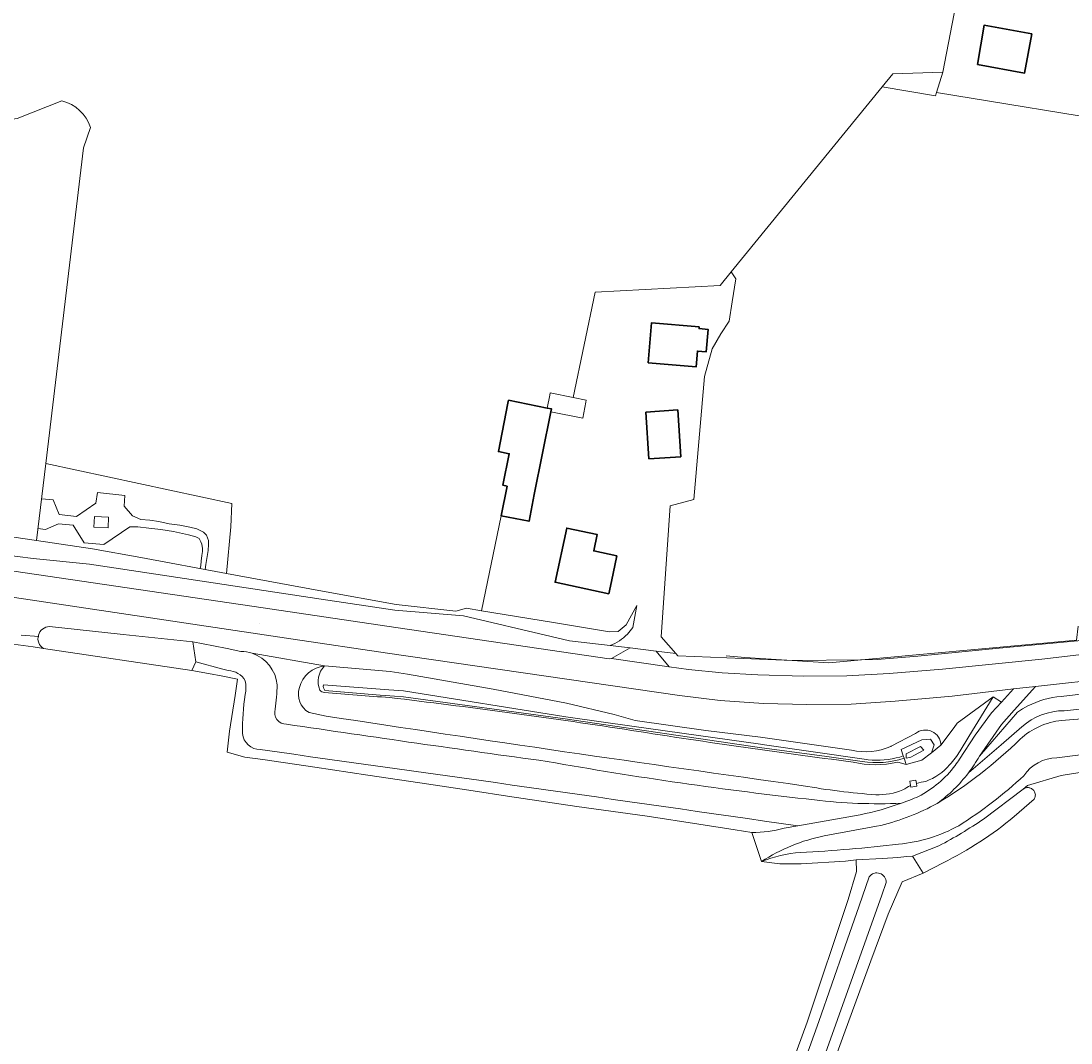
# Model space of a CAD drawing. Header units: metres. Extents: x 200176 to 205485, y 394066 to 399855.
# Tile 89 of 230: x 202077 to 202285, y 397261 to 397464. Entities that reach past the tile are written whole.
import ezdxf
from ezdxf.enums import TextEntityAlignment as Align

# ---------------------------------------------------------------- set-up
doc = ezdxf.new("R2010")
doc.units = ezdxf.units.M
for name, color, linetype, lineweight in [('B-WE-GR-BOS_LOOF-GV', 40, 'Continuous', 13), ('B-WE-GR-GRAS-GV', 60, 'Continuous', 13), ('B-WE-GW-TALUD_KRUIN-G', 90, 'Continuous', 18), ('B-WE-IE-MEUBILAIR_WEGMEUBILAIR-GV', 7, 'Continuous', 18), ('B-WE-IE-TERREINAFSCHEIDING_KUNSTMATIG_HEKWERK-G', 20, 'IE-TERREINAFSCHEIDING-KUNSTMATIG', 18), ('B-WE-KW-KUNSTWERK_DUIKER-G', 170, 'Continuous', 18), ('B-WE-OG-BEBOUWING-GV', 7, 'Continuous', 35), ('B-WE-OG-BEBOUWING-T18', 10, 'Continuous', 18), ('B-WE-OG-BEBOUWING_LUIFEL-GV', 7, 'Continuous', 18), ('B-WE-OG-TERREIN_ERF-GV', 7, 'Continuous', 18), ('B-WE-OG-TOPOGRAFIE-T18', 10, 'Continuous', 18), ('B-WE-OG-WATER-GV', 130, 'Continuous', 18), ('B-WE-OG-WATER_GREPPEL-GV', 160, 'Continuous', 18), ('B-WE-OG-WATER_SLOOT-GV', 120, 'Continuous', 18), ('B-WE-OG-WEG-GV', 7, 'Continuous', 18), ('B-WE-VH-VERHARDING_ASFALT-GV', 252, 'Continuous', 18), ('B-WE-VH-VERHARDING_BETON-GV', 252, 'Continuous', 18), ('B-WE-VH-VERHARDING_FUNDERING_ZAND-GV', 7, 'Continuous', 18)]:
    doc.layers.add(name, color=color, linetype=linetype, lineweight=lineweight)
doc.styles.add('NLCS-ISO-M20-T18', font='NLCS-ISO.ttf', dxfattribs={"height": 0.036})
doc.linetypes.add('IE-TERREINAFSCHEIDING-KUNSTMATIG', pattern='A,4,[82,NLCS.shx,S=0.75,R=90,X=0,Y=0],4,-2', length=10)

msp = doc.modelspace()

# ---------------------------------------------------------------- linework, layer by layer
at = {"layer": 'B-WE-GR-BOS_LOOF-GV', "flags": 128}
for points in [[(202260.053, 397453.436), (202263.693, 397472.609)], [(202091.172, 397442.463), (202089.803, 397438.419), (202082.288, 397375.856), (202119.161, 397367.946), (202118.953, 397363.312), (202118.105, 397354.084), (202137.155, 397350.584), (202151.716, 397347.909), (202163.518, 397346.613), (202165.655, 397347.18), (202168.613, 397346.691), (202172.547, 397365.516), (202173.715, 397371.394), (202172.88, 397371.56), (202174.116, 397377.784), (202171.971, 397378.211), (202173.875, 397387.799), (202173.99, 397388.381), (202181.656, 397386.858), (202182.166, 397389.425), (202182.252, 397389.858), (202186.812, 397388.953), (202191.152, 397409.805), (202215.912, 397411.133), (202218.119, 397413.841), (202248.01, 397450.522), (202250.098, 397453.085), (202260.053, 397453.436)], [(202076.629, 397444.256), (202085.501, 397447.731)]]:
    msp.add_lwpolyline(points, dxfattribs=at)
at = {"layer": 'B-WE-GR-BOS_LOOF-GV'}
msp.add_lwpolyline([(202085.501, 397447.731, -0.257354), (202091.172, 397442.463)], format="xyb", dxfattribs=at)
at = {"layer": 'B-WE-GR-GRAS-GV', "flags": 128}
for points in [[(202085.501, 397447.731), (202076.629, 397444.256), (202068.416, 397443.079), (202061.624, 397443.698), (202048.596, 397447.068), (202047.876, 397447.263), (202033.671, 397450.296), (202019.658, 397456.402), (202013.749, 397454.254), (202011.623, 397454.037), (202009.444, 397454.085), (201994.024, 397460.601), (201986.313, 397452.238), (201979.614, 397449.397), (201979.368, 397448.933), (201976.929, 397444.336), (201967.164, 397425.931), (201965.992, 397423.723), (201965.226, 397422.259), (201953.625, 397428.333), (201951.676, 397425.256), (201930.625, 397392.028), (201935.802, 397388.148), (201941.067, 397385.589)], [(202297.542, 397443.008), (202258.751, 397449.366), (202258.558, 397448.715), (202248.01, 397450.522), (202218.119, 397413.841), (202218.995, 397412.423), (202218.273, 397407.893), (202217.666, 397404.081), (202216.012, 397401.573), (202214.327, 397398.578), (202212.841, 397393.118), (202210.675, 397368.759), (202206.022, 397367.464), (202204.223, 397341.524), (202207.16, 397338.189), (202207.545, 397337.752), (202230.196, 397336.839), (202243.702, 397336.942), (202247.045, 397337.038), (202255.055, 397337.681), (202271.218, 397339.246), (202286.763, 397340.711)], [(201941.067, 397385.589), (201952.51, 397381.469), (201952.903, 397381.327), (201961.909, 397378.126), (201969.381, 397376.17), (201973.466, 397375.101), (201986.623, 397372.166), (201996.54, 397370.809), (202007.864, 397369.26), (202018.764, 397367.99), (202023.273, 397367.525), (202034.242, 397366.173), (202046.424, 397365.061), (202054.317, 397364.304), (202059.411, 397363.607), (202064.194, 397362.952), (202080.453, 397360.581), (202082.288, 397375.856), (202089.803, 397438.419), (202091.172, 397442.463)], [(202081.428, 397368.872), (202083.78, 397368.659), (202084.936, 397365.746), (202088.404, 397365.361), (202092.21, 397368.009), (202092.547, 397370.128)], [(202092.547, 397370.128), (202097.978, 397369.537)], [(202097.978, 397369.537), (202097.867, 397367.422), (202099.488, 397365.515), (202101.134, 397364.776), (202102.898, 397364.633), (202104.734, 397364.395), (202106.737, 397363.918)], [(202197.542, 397342.046), (202198.097, 397342.679), (202198.591, 397343.36), (202199.391, 397347.728), (202197.286, 397343.913), (202196.504, 397343.225), (202195.731, 397342.544), (202193.961, 397342.498), (202182.911, 397344.326), (202168.613, 397346.691), (202165.655, 397347.18), (202163.518, 397346.613), (202151.716, 397347.909), (202137.155, 397350.584), (202118.105, 397354.084), (202101.143, 397357.201), (202091.58, 397358.958), (202080.453, 397360.581), (202064.194, 397362.952)], [(202080.724, 397363.007), (202082.244, 397362.766), (202084.794, 397363.913), (202087.707, 397363.626), (202089.925, 397360.126), (202093.789, 397359.829), (202098.95, 397363.293), (202100.567, 397363.293), (202102.747, 397363.039), (202105.08, 397362.763)], [(202105.08, 397362.763), (202107.608, 397362.367), (202110.556, 397361.732), (202112.005, 397361.351), (202112.717, 397360.969), (202113.048, 397360.36), (202113.226, 397359.851), (202113.327, 397359.013), (202113.327, 397358.454), (202113.251, 397357.641), (202113.111, 397356.521), (202113.006, 397355.652), (202112.916, 397355.038)], [(202106.737, 397363.918), (202108.895, 397363.613), (202110.843, 397363.255), (202112.201, 397362.922), (202113.559, 397362.281), (202114.174, 397361.641), (202114.533, 397360.591), (202114.559, 397359.822), (202114.456, 397358.644), (202114.027, 397355.827), (202113.885, 397354.859)], [(202070.424, 397358.193), (202079.798, 397357.04), (202090.973, 397355.903), (202100.637, 397354.446), (202136.861, 397348.983), (202151.482, 397346.778), (202165.074, 397345.645), (202182.458, 397341.584), (202186.034, 397340.749), (202194.11, 397339.799)], [(202459.207, 397331.43), (202456.748, 397333.238), (202443.529, 397337.72), (202438.398, 397339.003), (202430.052, 397341.09), (202418.312, 397342.322), (202406.975, 397342.209), (202395.88, 397341.391), (202382.18, 397340.156), (202378.234, 397339.8), (202308.679, 397332.594), (202303.405, 397332.048), (202283.47, 397329.7)], [(202225.743, 397244.968), (202233.149, 397265.155), (202241.253, 397289.433), (202242.903, 397295.01), (202242.852, 397297.315), (202240.73, 397297.068), (202231.986, 397296.502), (202227.765, 397296.5), (202224.095, 397296.973), (202222.177, 397302.706), (202218.855, 397303.274), (202211.718, 397304.37), (202201.479, 397305.942), (202187.521, 397307.871), (202173.801, 397309.936), (202166.99, 397310.984), (202156.398, 397312.596), (202146.091, 397314.098), (202135.606, 397315.677), (202125.289, 397317.231), (202121.713, 397317.683), (202118.247, 397318.638), (202118.71, 397322.809), (202119.795, 397329.864), (202120.293, 397333.1), (202117.397, 397333.738), (202114.541, 397334.277), (202111.226, 397334.811), (202081.848, 397339.212), (202079.814, 397339.524), (202075.857, 397340.038)], [(202120.961, 397338.633), (202118.243, 397339.193), (202115.536, 397339.75), (202111.432, 397340.54), (202112.046, 397336.536), (202117.404, 397335.112), (202118.428, 397334.84)], [(202137.549, 397335.746), (202123.201, 397338.243)], [(202118.428, 397334.84), (202117.404, 397335.112), (202112.046, 397336.536), (202111.226, 397334.811), (202114.541, 397334.277), (202117.397, 397333.738), (202120.293, 397333.1), (202119.795, 397329.864), (202118.71, 397322.809), (202118.247, 397318.638), (202121.713, 397317.683), (202125.289, 397317.231), (202135.606, 397315.677), (202146.091, 397314.098), (202156.398, 397312.596), (202166.99, 397310.984), (202173.801, 397309.936), (202187.521, 397307.871), (202201.479, 397305.942), (202211.718, 397304.37), (202218.855, 397303.274), (202222.177, 397302.706)], [(202372.409, 397336.271), (202326.836, 397331.426), (202284.076, 397326.88)], [(202284.076, 397326.88), (202326.836, 397331.426), (202372.409, 397336.271)], [(202263.451, 397318.907), (202265.185, 397321.75), (202269.975, 397329.602), (202262.899, 397324.393), (202262.26, 397323.535), (202259.649, 397320.031), (202257.795, 397318.511), (202255.867, 397317.104), (202252.763, 397316.237), (202251.08, 397316.691)], [(202263.346, 397317.287), (202266.406, 397322.015), (202269.672, 397326.457), (202271.62, 397328.587), (202269.975, 397329.602), (202265.185, 397321.75), (202263.451, 397318.907)], [(202388.638, 397330.349), (202334.468, 397324.111), (202282.622, 397317.55)], [(202282.622, 397317.55), (202334.468, 397324.111), (202388.638, 397330.349)], [(202276.85, 397327.812), (202275.821, 397327.241), (202274.831, 397326.604), (202267.278, 397317.862)], [(202137.848, 397325.799), (202134.46, 397326.528)], [(202134.46, 397326.528), (202137.848, 397325.799)], [(202283.558, 397324.927), (202287.559, 397325.285)], [(202287.559, 397325.285), (202283.558, 397324.927)], [(202275.672, 397323.692), (202271.57, 397320.105), (202265.106, 397314.56)], [(202265.106, 397314.56), (202271.57, 397320.105), (202275.672, 397323.692)], [(202253.642, 397312.035), (202253.503, 397312.914), (202254.688, 397313.103), (202254.788, 397312.471)], [(202268.104, 397305.399), (202275.96, 397311.347), (202276.782, 397312.031), (202283.447, 397314.027), (202287.149, 397314.627)], [(202287.149, 397314.627), (202283.447, 397314.027), (202276.782, 397312.031), (202275.96, 397311.347), (202276.053, 397311.403), (202276.159, 397311.464), (202276.275, 397311.521), (202276.396, 397311.566), (202276.531, 397311.606), (202276.698, 397311.631), (202276.84, 397311.64), (202277.003, 397311.636), (202277.147, 397311.612), (202277.289, 397311.578), (202277.412, 397311.534), (202277.611, 397311.435), (202277.748, 397311.352), (202277.901, 397311.223), (202278.034, 397311.079), (202278.125, 397310.941), (202278.216, 397310.77), (202278.286, 397310.609), (202278.33, 397310.421), (202278.354, 397310.209), (202278.349, 397309.997), (202278.316, 397309.822), (202278.267, 397309.65), (202278.201, 397309.494), (202278.113, 397309.326), (202274.159, 397305.888)], [(202254.788, 397312.471), (202254.876, 397311.918), (202253.691, 397311.729), (202253.642, 397312.035)], [(202231.322, 397304.058), (202235.803, 397304.825), (202243.675, 397306.25)], [(202228.622, 397303.595), (202231.322, 397304.058)], [(202247.729, 397304.153), (202246.908, 397304.001), (202236.532, 397302.084)], [(202224.095, 397296.973), (202227.765, 397296.5), (202231.986, 397296.502), (202240.73, 397297.068), (202242.852, 397297.315), (202248.103, 397297.618), (202251.084, 397297.79), (202252.876, 397297.955), (202254.018, 397298.061), (202259.263, 397300.109)], [(202260.076, 397296.731), (202256.129, 397294.696), (202251.977, 397292.965), (202249.174, 397286.558), (202245.734, 397277.326), (202240.435, 397262.716), (202234.646, 397246.898)], [(202230.214, 397250.735), (202235.451, 397265.256), (202240.634, 397280.056), (202243.463, 397288.226), (202245.436, 397293.966), (202245.619, 397294.181), (202245.842, 397294.373), (202246.099, 397294.53), (202246.381, 397294.646), (202246.679, 397294.714), (202246.979, 397294.733), (202247.271, 397294.704), (202247.545, 397294.634), (202247.805, 397294.524), (202248.054, 397294.369), (202248.281, 397294.171), (202248.476, 397293.936), (202248.63, 397293.673), (202248.738, 397293.392), (202248.798, 397293.104), (202248.813, 397292.822), (202247.959, 397290.342), (202233.384, 397249.554)]]:
    msp.add_lwpolyline(points, dxfattribs=at)
for points in [[(202248.01, 397450.522), (202258.558, 397448.715), (202258.751, 397449.366), (202260.053, 397453.436), (202250.098, 397453.085)], [(202080.453, 397360.581), (202091.58, 397358.958), (202101.143, 397357.201), (202118.105, 397354.084), (202118.953, 397363.312), (202119.161, 397367.946), (202082.288, 397375.856)], [(202214.579, 397204.371), (202218.623, 397202.976), (202224.468, 397218.497), (202229.176, 397231.746), (202234.646, 397246.898), (202240.435, 397262.716), (202245.734, 397277.326), (202249.174, 397286.558), (202251.977, 397292.965), (202256.129, 397294.696), (202254.144, 397297.861), (202254.018, 397298.061), (202252.876, 397297.955), (202251.084, 397297.79), (202248.103, 397297.618), (202242.852, 397297.315), (202242.903, 397295.01), (202241.253, 397289.433), (202233.149, 397265.155), (202225.743, 397244.968), (202218.5, 397224.771), (202211.132, 397205.56)]]:
    msp.add_lwpolyline(points, close=True, dxfattribs=at)
at = {"layer": 'B-WE-GR-GRAS-GV'}
for points in [[(202091.172, 397442.463, 0.257354), (202085.501, 397447.731)], [(202194.11, 397339.799, 0.1133943), (202197.542, 397342.046)], [(202123.201, 397338.243, 0.0776563), (202120.961, 397338.633)], [(202128.165, 397332.007, 0.2937535), (202123.201, 397338.243)], [(202123.201, 397338.243, -0.2937535), (202128.165, 397332.007)], [(202132.545, 397331.452, -0.3099749), (202137.549, 397335.746)], [(202137.549, 397335.746, 0.3099749), (202132.545, 397331.452)], [(202136.612, 397330.952, -0.3117617), (202137.549, 397335.746)], [(202118.428, 397334.84, -0.2598739), (202121.813, 397332.801)], [(202121.813, 397332.801, 0.2598739), (202118.428, 397334.84)], [(202121.813, 397332.801, -0.0940919), (202121.813, 397330.059)], [(202121.813, 397330.059, 0.0940919), (202121.813, 397332.801)], [(202127.769, 397327.174, 0.0199499), (202128.165, 397332.007)], [(202128.165, 397332.007, -0.0199499), (202127.769, 397327.174)], [(202134.46, 397326.528, -0.3575762), (202132.545, 397331.452)], [(202132.545, 397331.452, 0.3575762), (202134.46, 397326.528)], [(202121.813, 397330.059, 0.0395094), (202121.276, 397322.385)], [(202121.276, 397322.385, -0.0395094), (202121.813, 397330.059)], [(202137.508, 397330.474, -0.1672872), (202136.612, 397330.952)], [(202150.432, 397329.48, -0.0039999), (202137.508, 397330.474)], [(202196.951, 397323.203, 0.0080567), (202150.432, 397329.48)], [(202283.47, 397329.7, 0.0976533), (202276.85, 397327.812)], [(202129.994, 397324.206, -0.5218102), (202127.769, 397327.174)], [(202127.769, 397327.174, 0.5218102), (202129.994, 397324.206)], [(202232.358, 397312.015, -0.0032398), (202137.848, 397325.799)], [(202137.848, 397325.799, 0.0032398), (202232.358, 397312.015)], [(202284.076, 397326.88, 0.1774062), (202275.672, 397323.692)], [(202275.672, 397323.692, -0.1774062), (202284.076, 397326.88)], [(202181.632, 397316.819, -0.0028114), (202129.994, 397324.206)], [(202129.994, 397324.206, 0.0028114), (202181.632, 397316.819)], [(202242.248, 397316.691, -0.0076794), (202196.951, 397323.203)], [(202275.364, 397321.241, -0.1639753), (202283.558, 397324.927)], [(202283.558, 397324.927, 0.1639753), (202275.364, 397321.241)], [(202121.276, 397322.385, 0.3868076), (202124.788, 397319.158)], [(202124.788, 397319.158, -0.3868076), (202121.276, 397322.385)], [(202258.925, 397308.5, 0.0576886), (202275.364, 397321.241)], [(202275.364, 397321.241, -0.0576886), (202258.925, 397308.5)], [(202124.788, 397319.158, -0.0011803), (202231.322, 397304.058)], [(202231.322, 397304.058, 0.0011803), (202124.788, 397319.158)], [(202263.451, 397318.907, -0.0530209), (202261.364, 397316.153)], [(202261.364, 397316.153, 0.0530209), (202263.451, 397318.907)], [(202262.475, 397316.036, 0.0176783), (202263.346, 397317.287)], [(202267.278, 397317.862, -0.0332636), (202265.106, 397314.56)], [(202282.622, 397317.55, 0.2427209), (202276.071, 397313.993)], [(202276.071, 397313.993, -0.2427209), (202282.622, 397317.55)], [(202234.617, 397309.193, -0.0165987), (202181.632, 397316.819)], [(202181.632, 397316.819, 0.0165987), (202234.617, 397309.193)], [(202251.08, 397316.691, -0.1213768), (202242.248, 397316.691)], [(202255.21, 397309.869, 0.1120141), (202262.475, 397316.036)], [(202261.364, 397316.153, -0.126871), (202256.653, 397312.874)], [(202256.653, 397312.874, 0.126871), (202261.364, 397316.153)], [(202256.653, 397312.874, 0.0460895), (202254.788, 397312.471)], [(202254.788, 397312.471, -0.0460895), (202256.653, 397312.874)], [(202265.106, 397314.56, -0.0734386), (202258.925, 397308.5)], [(202276.071, 397313.993, -0.0470706), (202263.177, 397304.089)], [(202263.177, 397304.089, 0.0470706), (202276.071, 397313.993)], [(202246.746, 397310.213, -0.0259867), (202232.358, 397312.015)], [(202232.358, 397312.015, 0.0259867), (202246.746, 397310.213)], [(202252.12, 397311.189, -0.1028395), (202246.746, 397310.213)], [(202246.746, 397310.213, 0.1028395), (202252.12, 397311.189)], [(202253.642, 397312.035, 0.0420568), (202252.12, 397311.189)], [(202252.12, 397311.189, -0.0420568), (202253.642, 397312.035)], [(202251.811, 397308.538, -0.0406479), (202234.617, 397309.193)], [(202234.617, 397309.193, 0.0406479), (202251.811, 397308.538)], [(202251.811, 397308.538, 0.0147968), (202255.21, 397309.869)], [(202243.675, 397306.25, 0.0345193), (202251.811, 397308.538)], [(202258.925, 397308.5, -0.067616), (202247.729, 397304.153)], [(202259.263, 397300.109, 0.0275162), (202268.104, 397305.399)], [(202274.159, 397305.888, -0.0575117), (202260.076, 397296.731)], [(202222.177, 397302.706, 0.0594715), (202228.622, 397303.595)], [(202263.177, 397304.089, -0.1014697), (202251.247, 397300.408)], [(202251.247, 397300.408, 0.1014697), (202263.177, 397304.089)], [(202236.532, 397302.084, 0.0942613), (202224.095, 397296.973)], [(202251.247, 397300.408, -0.0150346), (202231.812, 397298.768)], [(202231.812, 397298.768, 0.0150346), (202251.247, 397300.408)], [(202231.812, 397298.768, 0.0790695), (202224.095, 397296.973)], [(202224.095, 397296.973, -0.0790695), (202231.812, 397298.768)]]:
    msp.add_lwpolyline(points, format="xyb", dxfattribs=at)
at = {"layer": 'B-WE-GW-TALUD_KRUIN-G', "flags": 128}
for points in [[(202199.391, 397347.728), (202197.286, 397343.913), (202196.504, 397343.225), (202195.731, 397342.544), (202193.961, 397342.498), (202182.911, 397344.326), (202168.613, 397346.691), (202165.655, 397347.18), (202163.518, 397346.613), (202151.716, 397347.909), (202137.155, 397350.584), (202118.105, 397354.084), (202101.143, 397357.201), (202091.58, 397358.958), (202080.453, 397360.581), (202064.194, 397362.952)], [(202120.961, 397338.633), (202118.243, 397339.193), (202115.536, 397339.75), (202111.432, 397340.54)], [(202263.451, 397318.907), (202265.185, 397321.75), (202269.975, 397329.602)], [(202134.46, 397326.528), (202137.848, 397325.799)], [(202287.559, 397325.285), (202283.558, 397324.927)], [(202253.642, 397312.035), (202253.503, 397312.914), (202254.688, 397313.103), (202254.788, 397312.471)]]:
    msp.add_lwpolyline(points, dxfattribs=at)
at = {"layer": 'B-WE-GW-TALUD_KRUIN-G'}
for points in [[(202123.201, 397338.243, 0.0776563), (202120.961, 397338.633)], [(202128.165, 397332.007, 0.2937535), (202123.201, 397338.243)], [(202137.549, 397335.746, 0.3099749), (202132.545, 397331.452)], [(202127.769, 397327.174, 0.0199499), (202128.165, 397332.007)], [(202132.545, 397331.452, 0.3575762), (202134.46, 397326.528)], [(202129.994, 397324.206, -0.5218102), (202127.769, 397327.174)], [(202137.848, 397325.799, 0.0032398), (202232.358, 397312.015)], [(202181.632, 397316.819, -0.0028114), (202129.994, 397324.206)], [(202283.558, 397324.927, 0.1639753), (202275.364, 397321.241)], [(202275.364, 397321.241, -0.0576886), (202258.925, 397308.5)], [(202261.364, 397316.153, 0.0530209), (202263.451, 397318.907)], [(202234.617, 397309.193, -0.0165987), (202181.632, 397316.819)], [(202256.653, 397312.874, 0.126871), (202261.364, 397316.153)], [(202254.788, 397312.471, -0.0460895), (202256.653, 397312.874)], [(202232.358, 397312.015, 0.0259867), (202246.746, 397310.213)], [(202246.746, 397310.213, 0.1028395), (202252.12, 397311.189)], [(202252.12, 397311.189, -0.0420568), (202253.642, 397312.035)], [(202251.811, 397308.538, -0.0406479), (202234.617, 397309.193)]]:
    msp.add_lwpolyline(points, format="xyb", dxfattribs=at)
at = {"layer": 'B-WE-IE-MEUBILAIR_WEGMEUBILAIR-GV', "flags": 128}
msp.add_lwpolyline([(202094.725, 397365.237), (202091.927, 397365.372), (202091.826, 397363.266), (202094.635, 397363.102)], close=True, dxfattribs=at)
at = {"layer": 'B-WE-IE-TERREINAFSCHEIDING_KUNSTMATIG_HEKWERK-G', "flags": 128}
for points in [[(202286.826, 397343.614), (202286.5, 397340.848), (202237.428, 397336.369), (202220.81, 397337.448), (202217.075, 397337.772)], [(202081.848, 397339.212), (202111.226, 397334.811)], [(202114.541, 397334.277), (202111.226, 397334.811)], [(202117.397, 397333.738), (202114.541, 397334.277)], [(202120.293, 397333.1), (202117.397, 397333.738)], [(202119.795, 397329.864), (202120.293, 397333.1)], [(202118.71, 397322.809), (202119.795, 397329.864)], [(202118.247, 397318.638), (202118.71, 397322.809)], [(202121.713, 397317.683), (202118.247, 397318.638)], [(202125.289, 397317.231), (202121.713, 397317.683)], [(202135.606, 397315.677), (202125.289, 397317.231)], [(202146.091, 397314.098), (202135.606, 397315.677)], [(202156.398, 397312.596), (202146.091, 397314.098)], [(202276.782, 397312.031), (202283.447, 397314.027)], [(202287.149, 397314.627), (202283.447, 397314.027)], [(202166.99, 397310.984), (202156.398, 397312.596)], [(202173.801, 397309.936), (202166.99, 397310.984)], [(202275.96, 397311.347), (202276.782, 397312.031)], [(202187.521, 397307.871), (202173.801, 397309.936)], [(202201.479, 397305.942), (202187.521, 397307.871)], [(202211.718, 397304.37), (202201.479, 397305.942)], [(202218.855, 397303.274), (202211.718, 397304.37)], [(202222.177, 397302.706), (202218.855, 397303.274)], [(202224.095, 397296.973), (202222.177, 397302.706)], [(202227.765, 397296.5), (202224.095, 397296.973)], [(202231.986, 397296.502), (202227.765, 397296.5)], [(202240.73, 397297.068), (202231.986, 397296.502)], [(202242.852, 397297.315), (202240.73, 397297.068)]]:
    msp.add_lwpolyline(points, dxfattribs=at)
at = {"layer": 'B-WE-KW-KUNSTWERK_DUIKER-G', "flags": 128}
msp.add_lwpolyline([(202077.41, 397341.82), (202080.91, 397341.57)], dxfattribs=at)
at = {"layer": 'B-WE-OG-BEBOUWING-GV', "flags": 128}
for points in [[(202266.905, 397454.924), (202276.227, 397453.22), (202277.648, 397460.998), (202268.211, 397462.723)], [(202211.765, 397402.952), (202202.333, 397403.757), (202201.655, 397395.817), (202211.126, 397395.008), (202211.394, 397398.148), (202213.147, 397397.998), (202213.527, 397402.447), (202211.735, 397402.6)], [(202173.715, 397371.394), (202172.547, 397365.516), (202178.04, 397364.425), (202179.09, 397369.707), (202182.349, 397386.116), (202182.464, 397386.698), (202181.656, 397386.858), (202173.99, 397388.381), (202173.875, 397387.799), (202171.971, 397378.211), (202174.116, 397377.784), (202172.88, 397371.56)], [(202201.182, 397386.055), (202201.783, 397376.796), (202208.12, 397377.208), (202207.518, 397386.467)], [(202195.436, 397357.579), (202190.862, 397358.528), (202191.523, 397361.814), (202185.505, 397363.053), (202183.215, 397352.331), (202193.831, 397350.064), (202194.353, 397352.509)]]:
    msp.add_lwpolyline(points, close=True, dxfattribs=at)
at = {"layer": 'B-WE-OG-BEBOUWING_LUIFEL-GV', "flags": 128}
msp.add_lwpolyline([(202182.464, 397386.698), (202182.349, 397386.116), (202188.682, 397384.858), (202189.307, 397388.007), (202189.393, 397388.44), (202186.812, 397388.953), (202182.252, 397389.858), (202182.166, 397389.425), (202181.656, 397386.858)], close=True, dxfattribs=at)
at = {"layer": 'B-WE-OG-TERREIN_ERF-GV', "flags": 128}
for points in [[(202263.693, 397472.609), (202260.053, 397453.436), (202258.751, 397449.366), (202297.542, 397443.008), (202302.582, 397442.165), (202306.224, 397441.123), (202307.92, 397453.573), (202307.944, 397453.736), (202308.382, 397456.742), (202308.395, 397456.828), (202309.407, 397464.378), (202306.457, 397464.52), (202264.604, 397477.616)], [(202268.211, 397462.723), (202277.648, 397460.998), (202276.227, 397453.22), (202266.905, 397454.924)], [(202211.765, 397402.952), (202211.735, 397402.6), (202213.527, 397402.447), (202213.147, 397397.998), (202211.394, 397398.148), (202211.126, 397395.008), (202201.655, 397395.817), (202202.333, 397403.757)], [(202201.182, 397386.055), (202207.518, 397386.467), (202208.12, 397377.208), (202201.783, 397376.796)], [(202185.505, 397363.053), (202191.523, 397361.814), (202190.862, 397358.528), (202195.436, 397357.579), (202194.353, 397352.509), (202193.831, 397350.064), (202183.215, 397352.331)]]:
    msp.add_lwpolyline(points, close=True, dxfattribs=at)
msp.add_lwpolyline([(202194.11, 397339.799), (202198.063, 397339.311), (202203.238, 397338.673), (202207.16, 397338.189), (202204.223, 397341.524), (202206.022, 397367.464), (202210.675, 397368.759), (202212.841, 397393.118), (202214.327, 397398.578), (202216.012, 397401.573), (202217.666, 397404.081), (202218.273, 397407.893), (202218.995, 397412.423), (202218.119, 397413.841), (202215.912, 397411.133), (202191.152, 397409.805), (202186.812, 397388.953), (202182.252, 397389.858), (202182.166, 397389.425), (202181.656, 397386.858), (202182.464, 397386.698), (202182.349, 397386.116), (202179.09, 397369.707), (202178.04, 397364.425), (202172.547, 397365.516), (202168.613, 397346.691), (202182.911, 397344.326), (202193.961, 397342.498), (202195.731, 397342.544), (202196.504, 397343.225), (202197.286, 397343.913), (202199.391, 397347.728), (202198.591, 397343.36), (202198.097, 397342.679), (202197.542, 397342.046)], dxfattribs=at)
at = {"layer": 'B-WE-OG-TERREIN_ERF-GV'}
msp.add_lwpolyline([(202197.542, 397342.046, -0.1133943), (202194.11, 397339.799)], format="xyb", dxfattribs=at)
at = {"layer": 'B-WE-OG-WATER-GV', "flags": 128}
msp.add_lwpolyline([(202233.384, 397249.554), (202247.959, 397290.342), (202248.813, 397292.822), (202248.798, 397293.104), (202248.738, 397293.392), (202248.63, 397293.673), (202248.476, 397293.936), (202248.281, 397294.171), (202248.054, 397294.369), (202247.805, 397294.524), (202247.545, 397294.634), (202247.271, 397294.704), (202246.979, 397294.733), (202246.679, 397294.714), (202246.381, 397294.646), (202246.099, 397294.53), (202245.842, 397294.373), (202245.619, 397294.181), (202245.436, 397293.966), (202243.463, 397288.226), (202240.634, 397280.056), (202235.451, 397265.256), (202230.214, 397250.735)], dxfattribs=at)
at = {"layer": 'B-WE-OG-WATER_GREPPEL-GV'}
for points in [[(202137.314, 397331.995, 0.2723986), (202137.62, 397330.87)], [(202244.046, 397316.83, 0.1259402), (202252.343, 397317.465)], [(202250.765, 397317.507, -0.0985806), (202244.414, 397317.255)], [(202268.104, 397305.399, -0.0275162), (202259.263, 397300.109)], [(202260.076, 397296.731, 0.0575117), (202274.159, 397305.888)]]:
    msp.add_lwpolyline(points, format="xyb", dxfattribs=at)
at = {"layer": 'B-WE-OG-WATER_GREPPEL-GV', "flags": 128}
for points in [[(202244.414, 397317.255), (202224.666, 397320.133), (202223.89, 397320.246), (202198.872, 397323.742), (202185.31, 397325.637), (202153.199, 397330.802), (202150.283, 397331.021), (202137.314, 397331.995)], [(202137.62, 397330.87), (202148.58, 397329.984), (202149.591, 397329.902), (202153.175, 397329.612), (202185.176, 397325.233), (202223.738, 397319.554), (202237.042, 397317.769), (202244.046, 397316.83)], [(202252.343, 397317.465), (202252.188, 397317.919), (202251.481, 397317.697), (202250.765, 397317.507)], [(202274.159, 397305.888), (202278.113, 397309.326), (202278.201, 397309.494), (202278.267, 397309.65), (202278.316, 397309.822), (202278.349, 397309.997), (202278.354, 397310.209), (202278.33, 397310.421), (202278.286, 397310.609), (202278.216, 397310.77), (202278.125, 397310.941), (202278.034, 397311.079), (202277.901, 397311.223), (202277.748, 397311.352), (202277.611, 397311.435), (202277.412, 397311.534), (202277.289, 397311.578), (202277.147, 397311.612), (202277.003, 397311.636), (202276.84, 397311.64), (202276.698, 397311.631), (202276.531, 397311.606), (202276.396, 397311.566), (202276.275, 397311.521), (202276.159, 397311.464), (202276.053, 397311.403), (202275.96, 397311.347), (202268.104, 397305.399)], [(202259.263, 397300.109), (202254.018, 397298.061), (202254.144, 397297.861), (202256.129, 397294.696), (202260.076, 397296.731)]]:
    msp.add_lwpolyline(points, dxfattribs=at)
msp.add_lwpolyline([(202254.433, 397318.074), (202256.24, 397319.024), (202255.59, 397319.753), (202252.755, 397318.321), (202252.755, 397317.475), (202253.659, 397317.667)], close=True, dxfattribs=at)
at = {"layer": 'B-WE-OG-WATER_SLOOT-GV'}
for points in [[(202083.037, 397343.565, 0.7362488), (202081.848, 397339.212)], [(202137.549, 397335.746, 0.3117617), (202136.612, 397330.952)], [(202137.62, 397330.87, -0.2723986), (202137.314, 397331.995)], [(202136.612, 397330.952, 0.1672872), (202137.508, 397330.474)], [(202137.508, 397330.474, 0.0039999), (202150.432, 397329.48)], [(202150.432, 397329.48, -0.0080567), (202196.951, 397323.203)], [(202196.951, 397323.203, 0.0076794), (202242.248, 397316.691)], [(202259.649, 397320.031, 0.6324306), (202254.627, 397322.333)], [(202249.719, 397319.807, -0.1677415), (202241.91, 397319.067)], [(202252.343, 397317.465, -0.1259402), (202244.046, 397316.83)], [(202244.414, 397317.255, 0.0985806), (202250.765, 397317.507)], [(202242.248, 397316.691, 0.1213768), (202251.08, 397316.691)]]:
    msp.add_lwpolyline(points, format="xyb", dxfattribs=at)
at = {"layer": 'B-WE-OG-WATER_SLOOT-GV', "flags": 128}
for points in [[(202111.432, 397340.54), (202097.641, 397341.954), (202097.012, 397342.023), (202083.037, 397343.565)], [(202081.848, 397339.212), (202111.226, 397334.811), (202112.046, 397336.536), (202111.432, 397340.54)], [(202241.91, 397319.067), (202224.861, 397321.499), (202223.886, 397321.638), (202213.057, 397322.984), (202199.044, 397324.961), (202194.893, 397326.15), (202185.462, 397328.357), (202170.961, 397331.135), (202153.967, 397334.083), (202150.517, 397334.668), (202137.549, 397335.746)], [(202137.314, 397331.995), (202150.283, 397331.021), (202153.199, 397330.802), (202185.31, 397325.637), (202198.872, 397323.742), (202223.89, 397320.246), (202224.666, 397320.133), (202244.414, 397317.255)], [(202244.046, 397316.83), (202237.042, 397317.769), (202223.738, 397319.554), (202185.176, 397325.233), (202153.175, 397329.612), (202149.591, 397329.902), (202148.58, 397329.984), (202137.62, 397330.87)], [(202254.627, 397322.333), (202249.812, 397319.85), (202249.766, 397319.828), (202249.719, 397319.807)], [(202250.765, 397317.507), (202251.481, 397317.697), (202252.188, 397317.919), (202251.751, 397319.195), (202255.87, 397321.086), (202257.601, 397321.216), (202258.284, 397320.1), (202257.795, 397318.511), (202259.649, 397320.031)], [(202251.08, 397316.691), (202252.763, 397316.237), (202252.343, 397317.465)]]:
    msp.add_lwpolyline(points, dxfattribs=at)
at = {"layer": 'B-WE-OG-WEG-GV', "flags": 128}
for points in [[(202066.947, 397355.834), (202123.149, 397347.62), (202152.094, 397343.27), (202193.95, 397337.158), (202194.413, 397337.224), (202198.063, 397339.311), (202194.11, 397339.799), (202186.034, 397340.749), (202182.458, 397341.584), (202165.074, 397345.645), (202151.482, 397346.778), (202136.861, 397348.983), (202100.637, 397354.446), (202090.973, 397355.903), (202079.798, 397357.04), (202070.424, 397358.193)], [(202259.649, 397320.031), (202262.26, 397323.535), (202262.899, 397324.393), (202269.975, 397329.602), (202271.62, 397328.587), (202274.025, 397331.216), (202261.885, 397329.746), (202250.574, 397328.762), (202241.857, 397328.199), (202233.084, 397328.083), (202224.49, 397328.324), (202215.885, 397328.918), (202207.875, 397329.888), (202149.977, 397338.279), (202131.307, 397341.032), (202111.46, 397344.043), (202066.306, 397350.749)], [(202083.037, 397343.565), (202097.012, 397342.023), (202097.641, 397341.954), (202111.432, 397340.54), (202115.536, 397339.75), (202118.243, 397339.193), (202120.961, 397338.633)], [(202299.508, 397342.738), (202292.628, 397341.957), (202289.517, 397341.58), (202286.763, 397340.711), (202271.218, 397339.246), (202255.055, 397337.681), (202247.045, 397337.038), (202243.702, 397336.942), (202230.196, 397336.839), (202207.545, 397337.752), (202207.16, 397338.189), (202203.238, 397338.673), (202205.819, 397335.595), (202209.659, 397335.046), (202216.299, 397334.354), (202223.368, 397333.994), (202232.436, 397333.702), (202241.012, 397333.78), (202249.425, 397334.247), (202259.935, 397335.112), (202279.63, 397337.092), (202293.731, 397338.77)], [(202075.857, 397340.038), (202079.814, 397339.524), (202081.848, 397339.212)], [(202123.201, 397338.243), (202137.549, 397335.746), (202150.517, 397334.668), (202153.967, 397334.083), (202170.961, 397331.135), (202185.462, 397328.357), (202194.893, 397326.15), (202199.044, 397324.961), (202213.057, 397322.984), (202223.886, 397321.638), (202224.861, 397321.499), (202241.91, 397319.067)], [(202293.92, 397333.389), (202278.36, 397331.699), (202274.192, 397326.998), (202271.676, 397324.161), (202267.278, 397317.862)], [(202283.47, 397329.7), (202303.405, 397332.048)], [(202267.278, 397317.862), (202274.831, 397326.604), (202275.821, 397327.241), (202276.85, 397327.812)], [(202249.719, 397319.807), (202249.766, 397319.828), (202249.812, 397319.85), (202254.627, 397322.333)]]:
    msp.add_lwpolyline(points, dxfattribs=at)
at = {"layer": 'B-WE-OG-WEG-GV'}
for points in [[(202081.848, 397339.212, -0.7362488), (202083.037, 397343.565)], [(202120.961, 397338.633, -0.0776563), (202123.201, 397338.243)], [(202276.85, 397327.812, -0.0976533), (202283.47, 397329.7)], [(202254.627, 397322.333, -0.6324306), (202259.649, 397320.031)], [(202241.91, 397319.067, 0.1677415), (202249.719, 397319.807)]]:
    msp.add_lwpolyline(points, format="xyb", dxfattribs=at)
at = {"layer": 'B-WE-VH-VERHARDING_ASFALT-GV', "flags": 128}
for points in [[(202293.731, 397338.77), (202279.63, 397337.092), (202259.935, 397335.112), (202249.425, 397334.247), (202241.012, 397333.78), (202232.436, 397333.702), (202223.368, 397333.994), (202216.299, 397334.354), (202209.659, 397335.046), (202205.819, 397335.595), (202194.413, 397337.224), (202193.95, 397337.158), (202152.094, 397343.27), (202123.149, 397347.62), (202066.947, 397355.834)], [(202066.306, 397350.749), (202111.46, 397344.043), (202131.307, 397341.032), (202149.977, 397338.279), (202207.875, 397329.888), (202215.885, 397328.918), (202224.49, 397328.324), (202233.084, 397328.083), (202241.857, 397328.199), (202250.574, 397328.762), (202261.885, 397329.746), (202274.025, 397331.216), (202278.36, 397331.699), (202293.92, 397333.389)]]:
    msp.add_lwpolyline(points, dxfattribs=at)
at = {"layer": 'B-WE-VH-VERHARDING_BETON-GV', "flags": 128}
for points in [[(202252.188, 397317.919), (202252.343, 397317.465), (202252.763, 397316.237), (202255.867, 397317.104), (202257.795, 397318.511), (202258.284, 397320.1), (202257.601, 397321.216), (202255.87, 397321.086), (202251.751, 397319.195)], [(202256.24, 397319.024), (202254.433, 397318.074), (202253.659, 397317.667), (202252.755, 397317.475), (202252.755, 397318.321), (202255.59, 397319.753)], [(202253.691, 397311.729), (202254.876, 397311.918), (202254.788, 397312.471), (202254.688, 397313.103), (202253.503, 397312.914), (202253.642, 397312.035)]]:
    msp.add_lwpolyline(points, close=True, dxfattribs=at)
at = {"layer": 'B-WE-VH-VERHARDING_FUNDERING_ZAND-GV', "flags": 128}
msp.add_lwpolyline([(202203.238, 397338.673), (202198.063, 397339.311), (202194.413, 397337.224), (202205.819, 397335.595)], close=True, dxfattribs=at)
for points in [[(202267.278, 397317.862), (202271.676, 397324.161), (202274.192, 397326.998), (202278.36, 397331.699), (202274.025, 397331.216), (202271.62, 397328.587), (202269.672, 397326.457), (202266.406, 397322.015), (202263.346, 397317.287)], [(202243.675, 397306.25), (202235.803, 397304.825), (202231.322, 397304.058), (202228.622, 397303.595)], [(202222.177, 397302.706), (202224.095, 397296.973)], [(202236.532, 397302.084), (202246.908, 397304.001), (202247.729, 397304.153)]]:
    msp.add_lwpolyline(points, dxfattribs=at)
at = {"layer": 'B-WE-VH-VERHARDING_FUNDERING_ZAND-GV'}
for points in [[(202263.346, 397317.287, -0.0176783), (202262.475, 397316.036)], [(202265.106, 397314.56, 0.0332636), (202267.278, 397317.862)], [(202262.475, 397316.036, -0.1120141), (202255.21, 397309.869)], [(202258.925, 397308.5, 0.0734386), (202265.106, 397314.56)], [(202255.21, 397309.869, -0.0147968), (202251.811, 397308.538)], [(202251.811, 397308.538, -0.0345193), (202243.675, 397306.25)], [(202247.729, 397304.153, 0.067616), (202258.925, 397308.5)], [(202228.622, 397303.595, -0.0594715), (202222.177, 397302.706)], [(202224.095, 397296.973, -0.0942613), (202236.532, 397302.084)]]:
    msp.add_lwpolyline(points, format="xyb", dxfattribs=at)

# ---------------------------------------------------------------- texts
at = {"layer": 'B-WE-OG-BEBOUWING-T18', "style": 'NLCS-ISO-M20-T18'}
for s, rotation, p in [('14', 349.6, (202272.285, 397458.007)), ('15', 347.9, (202189.015, 397355.183))]:
    msp.add_text(s, height=0.036, rotation=rotation, dxfattribs=at).set_placement(p, align=Align.MIDDLE)
at = {"layer": 'B-WE-OG-TOPOGRAFIE-T18', "style": 'NLCS-ISO-M20-T18'}
msp.add_text("'t Leuken", height=0.036, rotation=351.3, dxfattribs=at).set_placement((202124.476, 397344.257), align=Align.MIDDLE)

doc.saveas('drawing.dxf')
